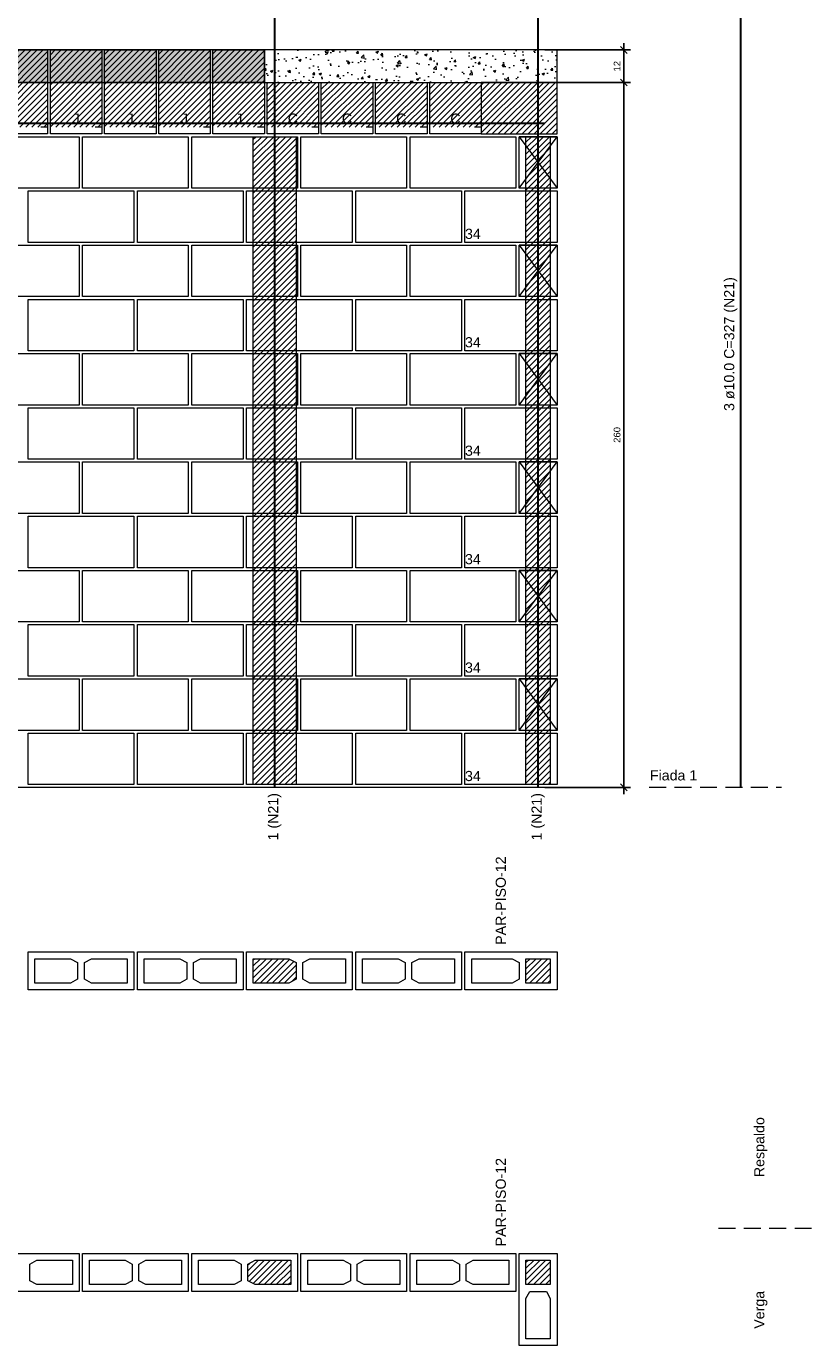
# Model space of a CAD drawing. Header units: millimetres. Extents: x 337 to 624, y -381 to -65.
# Tile 44 of 139: x 387 to 399, y -223 to -204. Entities that reach past the tile are written whole.
import ezdxf

# ---------------------------------------------------------------- set-up
doc = ezdxf.new("R2010")
doc.units = ezdxf.units.MM
doc.header["$MEASUREMENT"] = 0
doc.linetypes.add('Dashed2', pattern=[0.375, 0.25, -0.125])
doc.linetypes.add('DOT', pattern=[6.35, 0, -6.35])
doc.layers.get('0').update_dxf_attribs({"lineweight": 5})
for name, color, linetype, lineweight in [('Armadura', 7, 'Continuous', 30), ('Cotas', 7, 'Continuous', 5), ('Descrição da armadura', 7, 'Continuous', 5), ('PA-Ajustes', 8, 'Continuous', 5), ('PA-Graute', 8, 'Continuous', 0), ('PA-Lajes', 7, 'Continuous', 13), ('PA-Piso', 7, 'Continuous', 20), ('PE-Contrafiamento L', 1, 'Continuous', 13), ('PE-Inteiro', 7, 'Continuous', 5), ('PE-Meio canaleta', 5, 'Continuous', 5), ('PE-Meio canaleta J alto', 5, 'Continuous', 5), ('PE-Paredes', 1, 'Continuous', 5), ('Texto da cota', 7, 'Continuous', 0)]:
    doc.layers.add(name, color=color, linetype=linetype, lineweight=lineweight)
doc.styles.add('Arial', font='arial.ttf')
doc.dimstyles.new('UM_25.000000', dxfattribs={"dimtxt": 0.18, "dimasz": 0.1, "dimexe": 0.1, "dimexo": 0.2, "dimgap": 0, "dimtad": 1, "dimtih": 1, "dimtoh": 1, "dimdec": 1, "dimlfac": 25, "dimzin": 0, "dimdsep": 46, "dimtxsty": 'Standard', "dimcen": 0.09, "dimdle": 0.1, "dimadec": 1, "dimazin": 2, "dimtfac": 1, "dimtdec": 4, "dimtofl": 0, "dimtmove": 0, "dimatfit": 3, "dimfxl": 1, "dimtolj": 1, "dimarcsym": 0})
pattern_1 = [(45, (414.441263, -343.950285), (-0.044194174, 0.044194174), [])]
pattern_2 = [(50, (414.44126, -343.95029), (0.3586301, -0.03137607), [0.0375, -0.4125]), (355, (414.44126, -343.9503), (-0.0693757, 0.3760961), [0.03, -0.33]), (100.4514, (414.47115, -343.9529), (0.2892547, 0.3447198), [0.0318701, -0.3505711]), (46.1842, (414.44126, -343.8503), (0.5336205, -0.0827595), [0.05625, -0.61875]), (96.6356, (414.48573, -343.8572), (0.4673314, 0.487059), [0.0478051, -0.5258565]), (351.1842, (414.44126, -343.8503), (0.467331, 0.4870593), [0.045, -0.495]), (21, (414.49126, -343.87529), (0.2984535, -0.20130945), [0.0375, -0.4125]), (326, (414.49126, -343.8753), (0.1216577, 0.362575), [0.03, -0.33]), (71.4514, (414.51613, -343.89206), (0.4201113, 0.16126525), [0.0318701, -0.3505711]), (37.5, (414.44126, -343.95029), (0.00607993, 0.16644693), [0, -0.326, 0, -0.335, 0, -0.33125]), (7.5, (414.44126, -343.95029), (0.13153477, 0.19720586), [0, -0.191, 0, -0.3185, 0, -0.12625]), (327.5, (414.32976, -343.95029), (0.26691122, -0.01127744), [0, -0.125, 0, -0.39, 0, -0.5175]), (317.5, (414.27976, -343.95029), (0.2915931, 0.0500525), [0, -0.1625, 0, -0.259, 0, -0.3675])]

# ---------------------------------------------------------------- blocks, each defined once
blk = doc.blocks.new('_Oblique')
at = {"color": 0, "linetype": 'ByBlock', "lineweight": -2}
blk.add_line((-0.5, -0.5), (0.5, 0.5), dxfattribs=at)
blk = doc.blocks.new('*D332')
at = {"layer": 'Cotas', "color": 0, "lineweight": -2, "transparency": 16777216}
for p, q in [((395.807, -204.858), (395.807, -204.178)), ((394.642, -204.278), (395.907, -204.278)), ((394.642, -204.758), (395.907, -204.758))]:
    blk.add_line(p, q, dxfattribs=at)
at = {"layer": 'Defpoints', "color": 0, "transparency": 16777216}
for p in [(394.542, -204.278), (395.807, -204.278), (394.542, -204.758)]:
    blk.add_point(p, dxfattribs=at)
at = {"layer": 'Cotas', "color": 0, "lineweight": -2, "transparency": 16777216, "xscale": 0.1, "yscale": 0.1, "zscale": 0.1}
for p, rotation in [((395.807, -204.278), 90), ((395.807, -204.758), 270)]:
    blk.add_blockref('_Oblique', p, dxfattribs=dict(at, rotation=rotation))
at = {"layer": 'Cotas', "transparency": 16777216, "insert": (395.707, -204.518), "char_height": 0.1, "attachment_point": 5, "rotation": 90, "style": 'Arial'}
blk.add_mtext('\\A1;12', dxfattribs=at)
blk = doc.blocks.new('*D333')
at = {"layer": 'Cotas', "color": 0, "lineweight": -2, "transparency": 16777216}
for p, q in [((394.642, -204.758), (395.907, -204.758)), ((395.807, -215.258), (395.807, -204.658)), ((394.642, -215.158), (395.907, -215.158))]:
    blk.add_line(p, q, dxfattribs=at)
at = {"layer": 'Defpoints', "color": 0, "transparency": 16777216}
for p in [(394.542, -204.758), (395.807, -204.758), (394.542, -215.158)]:
    blk.add_point(p, dxfattribs=at)
at = {"layer": 'Cotas', "color": 0, "lineweight": -2, "transparency": 16777216, "xscale": 0.1, "yscale": 0.1, "zscale": 0.1}
for p, rotation in [((395.807, -204.758), 90), ((395.807, -215.158), 270)]:
    blk.add_blockref('_Oblique', p, dxfattribs=dict(at, rotation=rotation))
at = {"layer": 'Cotas', "transparency": 16777216, "insert": (395.707, -209.958), "char_height": 0.1, "attachment_point": 5, "rotation": 90, "style": 'Arial'}
blk.add_mtext('\\A1;260', dxfattribs=at)

msp = doc.modelspace()

# ---------------------------------------------------------------- hatches: boundary and pattern name
at = {"layer": 'PA-Ajustes', "linetype": 'Continuous'}
h = msp.add_hatch(dxfattribs=at)
h.set_pattern_fill('ANSI31', color=8, scale=0.5, style=0)
h.set_pattern_definition(pattern_1)
h.paths.add_polyline_path([(393.7013, -204.7575), (393.7013, -205.5175), (394.8217, -205.5175), (394.8217, -204.7575)])
at = {"layer": 'PA-Graute', "linetype": 'Continuous'}
h = msp.add_hatch(dxfattribs=at)
h.set_pattern_fill('ANSI31', color=8, scale=0.5, style=0)
h.set_pattern_definition(pattern_1)
h.paths.add_polyline_path([(386.5413, -204.2775), (387.3013, -204.2775), (387.3013, -205.4175), (386.5413, -205.4175)])
h = msp.add_hatch(dxfattribs=at)
h.set_pattern_fill('ANSI31', color=8, scale=0.5, style=0)
h.set_pattern_definition(pattern_1)
h.paths.add_polyline_path([(387.3413, -204.2775), (388.1013, -204.2775), (388.1013, -205.4175), (387.3413, -205.4175)])
h = msp.add_hatch(dxfattribs=at)
h.set_pattern_fill('ANSI31', color=8, scale=0.5, style=0)
h.set_pattern_definition(pattern_1)
h.paths.add_polyline_path([(388.1413, -204.2775), (388.9013, -204.2775), (388.9013, -205.4175), (388.1413, -205.4175)])
h = msp.add_hatch(dxfattribs=at)
h.set_pattern_fill('ANSI31', color=8, scale=0.5, style=0)
h.set_pattern_definition(pattern_1)
h.paths.add_polyline_path([(388.9413, -204.2775), (389.7013, -204.2775), (389.7013, -205.4175), (388.9413, -205.4175)])
h = msp.add_hatch(dxfattribs=at)
h.set_pattern_fill('ANSI31', color=8, scale=0.5, style=0)
h.set_pattern_definition(pattern_1)
h.paths.add_polyline_path([(389.7413, -204.2775), (390.5013, -204.2775), (390.5013, -205.4175), (389.7413, -205.4175)])
h = msp.add_hatch(dxfattribs=at)
h.set_pattern_fill('ANSI31', color=8, scale=0.5, style=0)
h.set_pattern_definition(pattern_1)
h.paths.add_polyline_path([(390.5413, -204.7575), (391.3013, -204.7575), (391.3013, -205.4175), (390.5413, -205.4175)])
h = msp.add_hatch(dxfattribs=at)
h.set_pattern_fill('ANSI31', color=8, scale=0.5, style=0)
h.set_pattern_definition(pattern_1)
h.paths.add_polyline_path([(391.3413, -204.7575), (392.1013, -204.7575), (392.1013, -205.4175), (391.3413, -205.4175)])
h = msp.add_hatch(dxfattribs=at)
h.set_pattern_fill('ANSI31', color=8, scale=0.5, style=0)
h.set_pattern_definition(pattern_1)
h.paths.add_polyline_path([(392.1413, -204.7575), (392.9013, -204.7575), (392.9013, -205.4175), (392.1413, -205.4175)])
h = msp.add_hatch(dxfattribs=at)
h.set_pattern_fill('ANSI31', color=8, scale=0.5, style=0)
h.set_pattern_definition(pattern_1)
h.paths.add_polyline_path([(392.9413, -204.7575), (393.7013, -204.7575), (393.7013, -205.4175), (392.9413, -205.4175)])
h = msp.add_hatch(dxfattribs=at)
h.set_pattern_fill('ANSI31', color=8, scale=0.5, style=0)
h.set_pattern_definition(pattern_1)
h.paths.add_polyline_path([(390.3376, -205.5575), (390.9676, -205.5575), (390.9676, -215.1175), (390.3376, -215.1175)])
h = msp.add_hatch(dxfattribs=at)
h.set_pattern_fill('ANSI31', color=8, scale=0.5, style=0)
h.set_pattern_definition(pattern_1)
h.paths.add_polyline_path([(394.3617, -205.5575), (394.7217, -205.5575), (394.7217, -215.1175), (394.3617, -215.1175)])
h = msp.add_hatch(dxfattribs=at)
h.set_pattern_fill('ANSI31', color=8, scale=0.5, style=0)
h.set_pattern_definition(pattern_1)
h.paths.add_polyline_path([(390.3376, -217.6869), (390.8636, -217.6869), (390.9676, -217.7429), (390.9676, -217.9909), (390.8636, -218.0469), (390.3376, -218.0469)])
h = msp.add_hatch(dxfattribs=at)
h.set_pattern_fill('ANSI31', color=8, scale=0.5, style=0)
h.set_pattern_definition(pattern_1)
h.paths.add_polyline_path([(394.7217, -218.0469), (394.3617, -218.0469), (394.3617, -217.6869), (394.7217, -217.6869)])
h = msp.add_hatch(dxfattribs=at)
h.set_pattern_fill('ANSI31', color=8, scale=0.5, style=0)
h.set_pattern_definition(pattern_1)
h.paths.add_polyline_path([(390.8888, -222.4957), (390.3628, -222.4957), (390.2588, -222.4397), (390.2588, -222.1917), (390.3628, -222.1357), (390.8888, -222.1357)])
h = msp.add_hatch(dxfattribs=at)
h.set_pattern_fill('ANSI31', color=8, scale=0.5, style=0)
h.set_pattern_definition(pattern_1)
h.paths.add_polyline_path([(394.7217, -222.1357), (394.7217, -222.4957), (394.3617, -222.4957), (394.3617, -222.1357)])
at = {"layer": 'PA-Lajes', "linetype": 'Continuous'}
h = msp.add_hatch(dxfattribs=at)
h.set_pattern_fill('AR-CONC', scale=0.05, style=0)
h.set_pattern_definition(pattern_2)
h.paths.add_polyline_path([(378.1413, -204.7575), (390.5013, -204.7575), (390.5013, -204.2775), (378.1413, -204.2775)])
h = msp.add_hatch(dxfattribs=at)
h.set_pattern_fill('AR-CONC', scale=0.05, style=0)
h.set_pattern_definition(pattern_2)
h.paths.add_polyline_path([(390.5013, -204.7575), (394.8217, -204.7575), (394.8217, -204.2775), (390.5013, -204.2775)])
h = msp.add_hatch(dxfattribs=at)
h.set_pattern_fill('AR-CONC', scale=0.05, style=0)
h.set_pattern_definition(pattern_2)
h.paths.add_polyline_path([(390.5013, -204.7575), (394.8217, -204.7575), (394.8217, -204.2775), (390.5013, -204.2775)])

# ---------------------------------------------------------------- linework, layer by layer
at = {"layer": 'Armadura'}
for p, q in [((397.5317, -215.1575), (397.5317, -202.0775)), ((378.1213, -205.3575), (394.6417, -205.3575))]:
    msp.add_line(p, q, dxfattribs=at)
for points in [[(390.6526, -215.1575), (390.6526, -202.0775)], [(394.5417, -215.1575), (394.5417, -202.0775)]]:
    msp.add_lwpolyline(points, dxfattribs=at)
at = {"layer": 'PA-Ajustes', "linetype": 'Continuous'}
msp.add_lwpolyline([(393.7013, -204.7575), (393.7013, -205.5175), (394.8217, -205.5175), (394.8217, -204.7575)], close=True, dxfattribs=at)
at = {"layer": 'PA-Graute', "color": 8, "linetype": 'Continuous'}
for points in [[(390.3376, -205.5575), (390.9676, -205.5575), (390.9676, -215.1175), (390.3376, -215.1175)], [(394.3617, -205.5575), (394.7217, -205.5575), (394.7217, -215.1175), (394.3617, -215.1175)]]:
    msp.add_lwpolyline(points, close=True, dxfattribs=at)
at = {"layer": 'PA-Lajes'}
for points in [[(378.1413, -204.7575), (390.5013, -204.7575), (390.5013, -204.2775), (378.1413, -204.2775)], [(390.5013, -204.7575), (394.8217, -204.7575), (394.8217, -204.2775), (390.5013, -204.2775)], [(390.5013, -204.7575), (394.8217, -204.7575), (394.8217, -204.2775), (390.5013, -204.2775)]]:
    msp.add_lwpolyline(points, close=True, dxfattribs=at)
at = {"layer": 'PA-Piso'}
msp.add_line((377.7413, -215.1575), (395.5817, -215.1575), dxfattribs=at)
at = {"layer": 'PA-Piso', "linetype": 'Dashed2'}
for p, q in [((396.1817, -215.1575), (398.1317, -215.1575)), ((398.5788, -221.6673), (397.0788, -221.6673))]:
    msp.add_line(p, q, dxfattribs=at)
at = {"layer": 'PE-Contrafiamento L', "linetype": 'Continuous'}
for p, q in [((393.4617, -207.1175), (393.4617, -206.3575)), ((393.4617, -206.3575), (394.8217, -206.3575)), ((394.8217, -206.3575), (394.8217, -207.1175)), ((394.8217, -207.1175), (393.4617, -207.1175)), ((394.2617, -207.1575), (394.8217, -207.1575)), ((394.2617, -207.9175), (394.8217, -207.1575)), ((394.8217, -207.1575), (394.2617, -207.1575)), ((394.2617, -207.1575), (394.8217, -207.9175)), ((394.2617, -207.9175), (394.2617, -207.1575)), ((394.8217, -207.1575), (394.8217, -207.9175)), ((393.4617, -208.7175), (393.4617, -207.9575)), ((393.4617, -207.9575), (394.8217, -207.9575)), ((394.8217, -207.9175), (394.2617, -207.9175)), ((394.8217, -207.9175), (394.2617, -207.9175)), ((394.8217, -207.9575), (394.8217, -208.7175)), ((394.8217, -208.7175), (393.4617, -208.7175)), ((394.2617, -208.7575), (394.8217, -208.7575)), ((394.2617, -209.5175), (394.8217, -208.7575)), ((394.8217, -208.7575), (394.2617, -208.7575)), ((394.2617, -208.7575), (394.8217, -209.5175)), ((394.2617, -209.5175), (394.2617, -208.7575)), ((394.8217, -208.7575), (394.8217, -209.5175)), ((393.4617, -210.3175), (393.4617, -209.5575)), ((393.4617, -209.5575), (394.8217, -209.5575)), ((394.8217, -209.5175), (394.2617, -209.5175)), ((394.8217, -209.5175), (394.2617, -209.5175)), ((394.8217, -209.5575), (394.8217, -210.3175)), ((394.8217, -210.3175), (393.4617, -210.3175)), ((394.2617, -210.3575), (394.8217, -210.3575)), ((394.2617, -211.1175), (394.8217, -210.3575)), ((394.8217, -210.3575), (394.2617, -210.3575)), ((394.2617, -210.3575), (394.8217, -211.1175)), ((394.2617, -211.1175), (394.2617, -210.3575)), ((394.8217, -210.3575), (394.8217, -211.1175)), ((393.4617, -211.9175), (393.4617, -211.1575)), ((393.4617, -211.1575), (394.8217, -211.1575)), ((394.8217, -211.1175), (394.2617, -211.1175)), ((394.8217, -211.1175), (394.2617, -211.1175)), ((394.8217, -211.1575), (394.8217, -211.9175)), ((394.8217, -211.9175), (393.4617, -211.9175)), ((394.2617, -211.9575), (394.8217, -211.9575)), ((394.2617, -212.7175), (394.8217, -211.9575)), ((394.8217, -211.9575), (394.2617, -211.9575)), ((394.2617, -211.9575), (394.8217, -212.7175)), ((394.2617, -212.7175), (394.2617, -211.9575)), ((394.8217, -211.9575), (394.8217, -212.7175)), ((393.4617, -213.5175), (393.4617, -212.7575)), ((393.4617, -212.7575), (394.8217, -212.7575)), ((394.8217, -212.7175), (394.2617, -212.7175)), ((394.8217, -212.7175), (394.2617, -212.7175)), ((394.8217, -212.7575), (394.8217, -213.5175)), ((394.8217, -213.5175), (393.4617, -213.5175)), ((394.2617, -213.5575), (394.8217, -213.5575)), ((394.2617, -214.3175), (394.8217, -213.5575)), ((394.8217, -213.5575), (394.2617, -213.5575)), ((394.2617, -213.5575), (394.8217, -214.3175)), ((394.2617, -214.3175), (394.2617, -213.5575)), ((394.8217, -213.5575), (394.8217, -214.3175)), ((394.8217, -214.3175), (394.2617, -214.3175)), ((394.8217, -214.3175), (394.2617, -214.3175)), ((393.4617, -215.1175), (393.4617, -214.3575)), ((393.4617, -214.3575), (394.8217, -214.3575)), ((394.8217, -214.3575), (394.8217, -215.1175)), ((394.8217, -215.1175), (393.4617, -215.1175)), ((393.4617, -218.1469), (393.4617, -217.5869)), ((393.4617, -217.5869), (394.8217, -217.5869)), ((394.8217, -217.5869), (394.8217, -218.1469)), ((394.8217, -218.1469), (393.4617, -218.1469)), ((394.2617, -223.3957), (394.2617, -222.0357)), ((394.2617, -222.0357), (394.8217, -222.0357)), ((394.8217, -222.0357), (394.8217, -223.3957)), ((394.8217, -223.3957), (394.2617, -223.3957))]:
    msp.add_line(p, q, dxfattribs=at)
at = {"layer": 'PE-Contrafiamento L', "linetype": 'Continuous', "lineweight": 5}
for p, q in [((393.5617, -218.0469), (393.5617, -217.6869)), ((393.5617, -217.6869), (394.1577, -217.6869)), ((394.1577, -217.6869), (394.2617, -217.7429)), ((394.2617, -217.7429), (394.2617, -217.9909)), ((394.3617, -218.0469), (394.3617, -217.6869)), ((394.3617, -217.6869), (394.7217, -217.6869)), ((394.7217, -217.6869), (394.7217, -218.0469)), ((394.2617, -217.9909), (394.1577, -218.0469)), ((394.1577, -218.0469), (393.5617, -218.0469)), ((394.7217, -218.0469), (394.3617, -218.0469)), ((394.3617, -222.4957), (394.3617, -222.1357)), ((394.3617, -222.1357), (394.7217, -222.1357)), ((394.7217, -222.1357), (394.7217, -222.4957)), ((394.7217, -222.4957), (394.3617, -222.4957)), ((394.3617, -222.6997), (394.4177, -222.5957)), ((394.4177, -222.5957), (394.6657, -222.5957)), ((394.6657, -222.5957), (394.7217, -222.6997)), ((394.3617, -223.2957), (394.3617, -222.6997)), ((394.7217, -222.6997), (394.7217, -223.2957)), ((394.7217, -223.2957), (394.3617, -223.2957))]:
    msp.add_line(p, q, dxfattribs=at)
at = {"layer": 'PE-Inteiro', "linetype": 'Continuous'}
for p, q in [((386.2069, -205.5575), (387.7669, -205.5575)), ((387.7669, -205.5575), (387.7669, -206.3175)), ((387.8179, -205.5575), (389.3779, -205.5575)), ((387.8179, -206.3175), (387.8179, -205.5575)), ((389.3779, -205.5575), (389.3779, -206.3175)), ((389.4288, -205.5575), (390.9888, -205.5575)), ((389.4288, -206.3175), (389.4288, -205.5575)), ((390.9888, -205.5575), (390.9888, -206.3175)), ((391.0398, -205.5575), (392.5998, -205.5575)), ((391.0398, -206.3175), (391.0398, -205.5575)), ((392.5998, -205.5575), (392.5998, -206.3175)), ((392.6507, -205.5575), (394.2107, -205.5575)), ((392.6507, -206.3175), (392.6507, -205.5575)), ((394.2107, -205.5575), (394.2107, -206.3175)), ((387.7669, -206.3175), (386.2069, -206.3175)), ((389.3779, -206.3175), (387.8179, -206.3175)), ((390.9888, -206.3175), (389.4288, -206.3175)), ((392.5998, -206.3175), (391.0398, -206.3175)), ((394.2107, -206.3175), (392.6507, -206.3175)), ((387.0135, -206.3575), (388.5735, -206.3575)), ((387.0135, -207.1175), (387.0135, -206.3575)), ((388.5735, -206.3575), (388.5735, -207.1175)), ((388.6255, -206.3575), (390.1855, -206.3575)), ((388.6255, -207.1175), (388.6255, -206.3575)), ((390.1855, -206.3575), (390.1855, -207.1175)), ((390.2376, -206.3575), (391.7976, -206.3575)), ((390.2376, -207.1175), (390.2376, -206.3575)), ((391.7976, -206.3575), (391.7976, -207.1175)), ((391.8496, -206.3575), (393.4096, -206.3575)), ((391.8496, -207.1175), (391.8496, -206.3575)), ((393.4096, -206.3575), (393.4096, -207.1175)), ((386.2069, -207.1575), (387.7669, -207.1575)), ((388.5735, -207.1175), (387.0135, -207.1175)), ((387.7669, -207.1575), (387.7669, -207.9175)), ((387.8179, -207.1575), (389.3779, -207.1575)), ((387.8179, -207.9175), (387.8179, -207.1575)), ((390.1855, -207.1175), (388.6255, -207.1175)), ((389.3779, -207.1575), (389.3779, -207.9175)), ((389.4288, -207.1575), (390.9888, -207.1575)), ((389.4288, -207.9175), (389.4288, -207.1575)), ((391.7976, -207.1175), (390.2376, -207.1175)), ((390.9888, -207.1575), (390.9888, -207.9175)), ((391.0398, -207.1575), (392.5998, -207.1575)), ((391.0398, -207.9175), (391.0398, -207.1575)), ((393.4096, -207.1175), (391.8496, -207.1175)), ((392.5998, -207.1575), (392.5998, -207.9175)), ((392.6507, -207.1575), (394.2107, -207.1575)), ((392.6507, -207.9175), (392.6507, -207.1575)), ((394.2107, -207.1575), (394.2107, -207.9175)), ((387.7669, -207.9175), (386.2069, -207.9175)), ((387.0135, -207.9575), (388.5735, -207.9575)), ((387.0135, -208.7175), (387.0135, -207.9575)), ((389.3779, -207.9175), (387.8179, -207.9175)), ((388.5735, -207.9575), (388.5735, -208.7175)), ((388.6255, -207.9575), (390.1855, -207.9575)), ((388.6255, -208.7175), (388.6255, -207.9575)), ((390.9888, -207.9175), (389.4288, -207.9175)), ((390.1855, -207.9575), (390.1855, -208.7175)), ((390.2376, -207.9575), (391.7976, -207.9575)), ((390.2376, -208.7175), (390.2376, -207.9575)), ((392.5998, -207.9175), (391.0398, -207.9175)), ((391.7976, -207.9575), (391.7976, -208.7175)), ((391.8496, -207.9575), (393.4096, -207.9575)), ((391.8496, -208.7175), (391.8496, -207.9575)), ((394.2107, -207.9175), (392.6507, -207.9175)), ((393.4096, -207.9575), (393.4096, -208.7175)), ((386.2069, -208.7575), (387.7669, -208.7575)), ((388.5735, -208.7175), (387.0135, -208.7175)), ((387.7669, -208.7575), (387.7669, -209.5175)), ((387.8179, -208.7575), (389.3779, -208.7575)), ((387.8179, -209.5175), (387.8179, -208.7575)), ((390.1855, -208.7175), (388.6255, -208.7175)), ((389.3779, -208.7575), (389.3779, -209.5175)), ((389.4288, -208.7575), (390.9888, -208.7575)), ((389.4288, -209.5175), (389.4288, -208.7575)), ((391.7976, -208.7175), (390.2376, -208.7175)), ((390.9888, -208.7575), (390.9888, -209.5175)), ((391.0398, -208.7575), (392.5998, -208.7575)), ((391.0398, -209.5175), (391.0398, -208.7575)), ((393.4096, -208.7175), (391.8496, -208.7175)), ((392.5998, -208.7575), (392.5998, -209.5175)), ((392.6507, -208.7575), (394.2107, -208.7575)), ((392.6507, -209.5175), (392.6507, -208.7575)), ((394.2107, -208.7575), (394.2107, -209.5175)), ((387.7669, -209.5175), (386.2069, -209.5175)), ((387.0135, -209.5575), (388.5735, -209.5575)), ((387.0135, -210.3175), (387.0135, -209.5575)), ((389.3779, -209.5175), (387.8179, -209.5175)), ((388.5735, -209.5575), (388.5735, -210.3175)), ((388.6255, -209.5575), (390.1855, -209.5575)), ((388.6255, -210.3175), (388.6255, -209.5575)), ((390.9888, -209.5175), (389.4288, -209.5175)), ((390.1855, -209.5575), (390.1855, -210.3175)), ((390.2376, -209.5575), (391.7976, -209.5575)), ((390.2376, -210.3175), (390.2376, -209.5575)), ((392.5998, -209.5175), (391.0398, -209.5175)), ((391.7976, -209.5575), (391.7976, -210.3175)), ((391.8496, -209.5575), (393.4096, -209.5575)), ((391.8496, -210.3175), (391.8496, -209.5575)), ((394.2107, -209.5175), (392.6507, -209.5175)), ((393.4096, -209.5575), (393.4096, -210.3175)), ((386.2069, -210.3575), (387.7669, -210.3575)), ((388.5735, -210.3175), (387.0135, -210.3175)), ((387.7669, -210.3575), (387.7669, -211.1175)), ((387.8179, -210.3575), (389.3779, -210.3575)), ((387.8179, -211.1175), (387.8179, -210.3575)), ((390.1855, -210.3175), (388.6255, -210.3175)), ((389.3779, -210.3575), (389.3779, -211.1175)), ((389.4288, -210.3575), (390.9888, -210.3575)), ((389.4288, -211.1175), (389.4288, -210.3575)), ((391.7976, -210.3175), (390.2376, -210.3175)), ((390.9888, -210.3575), (390.9888, -211.1175)), ((391.0398, -210.3575), (392.5998, -210.3575)), ((391.0398, -211.1175), (391.0398, -210.3575)), ((393.4096, -210.3175), (391.8496, -210.3175)), ((392.5998, -210.3575), (392.5998, -211.1175)), ((392.6507, -210.3575), (394.2107, -210.3575)), ((392.6507, -211.1175), (392.6507, -210.3575)), ((394.2107, -210.3575), (394.2107, -211.1175)), ((387.7669, -211.1175), (386.2069, -211.1175)), ((387.0135, -211.1575), (388.5735, -211.1575)), ((387.0135, -211.9175), (387.0135, -211.1575)), ((389.3779, -211.1175), (387.8179, -211.1175)), ((388.5735, -211.1575), (388.5735, -211.9175)), ((388.6255, -211.1575), (390.1855, -211.1575)), ((388.6255, -211.9175), (388.6255, -211.1575)), ((390.9888, -211.1175), (389.4288, -211.1175)), ((390.1855, -211.1575), (390.1855, -211.9175)), ((390.2376, -211.1575), (391.7976, -211.1575)), ((390.2376, -211.9175), (390.2376, -211.1575)), ((392.5998, -211.1175), (391.0398, -211.1175)), ((391.7976, -211.1575), (391.7976, -211.9175)), ((391.8496, -211.1575), (393.4096, -211.1575)), ((391.8496, -211.9175), (391.8496, -211.1575)), ((394.2107, -211.1175), (392.6507, -211.1175)), ((393.4096, -211.1575), (393.4096, -211.9175)), ((386.2069, -211.9575), (387.7669, -211.9575)), ((388.5735, -211.9175), (387.0135, -211.9175)), ((387.7669, -211.9575), (387.7669, -212.7175)), ((387.8179, -211.9575), (389.3779, -211.9575)), ((387.8179, -212.7175), (387.8179, -211.9575)), ((390.1855, -211.9175), (388.6255, -211.9175)), ((389.3779, -211.9575), (389.3779, -212.7175)), ((389.4288, -211.9575), (390.9888, -211.9575)), ((389.4288, -212.7175), (389.4288, -211.9575)), ((391.7976, -211.9175), (390.2376, -211.9175)), ((390.9888, -211.9575), (390.9888, -212.7175)), ((391.0398, -211.9575), (392.5998, -211.9575)), ((391.0398, -212.7175), (391.0398, -211.9575)), ((393.4096, -211.9175), (391.8496, -211.9175)), ((392.5998, -211.9575), (392.5998, -212.7175)), ((392.6507, -211.9575), (394.2107, -211.9575)), ((392.6507, -212.7175), (392.6507, -211.9575)), ((394.2107, -211.9575), (394.2107, -212.7175)), ((387.7669, -212.7175), (386.2069, -212.7175)), ((387.0135, -212.7575), (388.5735, -212.7575)), ((387.0135, -213.5175), (387.0135, -212.7575)), ((389.3779, -212.7175), (387.8179, -212.7175)), ((388.5735, -212.7575), (388.5735, -213.5175)), ((388.6255, -212.7575), (390.1855, -212.7575)), ((388.6255, -213.5175), (388.6255, -212.7575)), ((390.9888, -212.7175), (389.4288, -212.7175)), ((390.1855, -212.7575), (390.1855, -213.5175)), ((390.2376, -212.7575), (391.7976, -212.7575)), ((390.2376, -213.5175), (390.2376, -212.7575)), ((392.5998, -212.7175), (391.0398, -212.7175)), ((391.7976, -212.7575), (391.7976, -213.5175)), ((391.8496, -212.7575), (393.4096, -212.7575)), ((391.8496, -213.5175), (391.8496, -212.7575)), ((394.2107, -212.7175), (392.6507, -212.7175)), ((393.4096, -212.7575), (393.4096, -213.5175)), ((388.5735, -213.5175), (387.0135, -213.5175)), ((390.1855, -213.5175), (388.6255, -213.5175)), ((391.7976, -213.5175), (390.2376, -213.5175)), ((393.4096, -213.5175), (391.8496, -213.5175)), ((386.2069, -213.5575), (387.7669, -213.5575)), ((387.7669, -213.5575), (387.7669, -214.3175)), ((387.8179, -213.5575), (389.3779, -213.5575)), ((387.8179, -214.3175), (387.8179, -213.5575)), ((389.3779, -213.5575), (389.3779, -214.3175)), ((389.4288, -213.5575), (390.9888, -213.5575)), ((389.4288, -214.3175), (389.4288, -213.5575)), ((390.9888, -213.5575), (390.9888, -214.3175)), ((391.0398, -213.5575), (392.5998, -213.5575)), ((391.0398, -214.3175), (391.0398, -213.5575)), ((392.5998, -213.5575), (392.5998, -214.3175)), ((392.6507, -213.5575), (394.2107, -213.5575)), ((392.6507, -214.3175), (392.6507, -213.5575)), ((394.2107, -213.5575), (394.2107, -214.3175)), ((387.7669, -214.3175), (386.2069, -214.3175)), ((389.3779, -214.3175), (387.8179, -214.3175)), ((390.9888, -214.3175), (389.4288, -214.3175)), ((392.5998, -214.3175), (391.0398, -214.3175)), ((394.2107, -214.3175), (392.6507, -214.3175)), ((387.0135, -214.3575), (388.5735, -214.3575)), ((387.0135, -215.1175), (387.0135, -214.3575)), ((388.5735, -214.3575), (388.5735, -215.1175)), ((388.6255, -214.3575), (390.1855, -214.3575)), ((388.6255, -215.1175), (388.6255, -214.3575)), ((390.1855, -214.3575), (390.1855, -215.1175)), ((390.2376, -214.3575), (391.7976, -214.3575)), ((390.2376, -215.1175), (390.2376, -214.3575)), ((391.7976, -214.3575), (391.7976, -215.1175)), ((391.8496, -214.3575), (393.4096, -214.3575)), ((391.8496, -215.1175), (391.8496, -214.3575)), ((393.4096, -214.3575), (393.4096, -215.1175)), ((388.5735, -215.1175), (387.0135, -215.1175)), ((390.1855, -215.1175), (388.6255, -215.1175)), ((391.7976, -215.1175), (390.2376, -215.1175)), ((393.4096, -215.1175), (391.8496, -215.1175)), ((387.0135, -217.5869), (388.5735, -217.5869)), ((387.0135, -218.1469), (387.0135, -217.5869)), ((388.5735, -217.5869), (388.5735, -218.1469)), ((388.6255, -217.5869), (390.1855, -217.5869)), ((388.6255, -218.1469), (388.6255, -217.5869)), ((390.1855, -217.5869), (390.1855, -218.1469)), ((390.2376, -217.5869), (391.7976, -217.5869)), ((390.2376, -218.1469), (390.2376, -217.5869)), ((391.7976, -217.5869), (391.7976, -218.1469)), ((391.8496, -217.5869), (393.4096, -217.5869)), ((391.8496, -218.1469), (391.8496, -217.5869)), ((393.4096, -217.5869), (393.4096, -218.1469)), ((388.5735, -218.1469), (387.0135, -218.1469)), ((390.1855, -218.1469), (388.6255, -218.1469)), ((391.7976, -218.1469), (390.2376, -218.1469)), ((393.4096, -218.1469), (391.8496, -218.1469)), ((386.2069, -222.0357), (387.7669, -222.0357)), ((387.7669, -222.0357), (387.7669, -222.5957)), ((387.8179, -222.0357), (389.3779, -222.0357)), ((387.8179, -222.5957), (387.8179, -222.0357)), ((389.3779, -222.0357), (389.3779, -222.5957)), ((389.4288, -222.0357), (390.9888, -222.0357)), ((389.4288, -222.5957), (389.4288, -222.0357)), ((390.9888, -222.0357), (390.9888, -222.5957)), ((391.0398, -222.0357), (392.5998, -222.0357)), ((391.0398, -222.5957), (391.0398, -222.0357)), ((392.5998, -222.0357), (392.5998, -222.5957)), ((392.6507, -222.0357), (394.2107, -222.0357)), ((392.6507, -222.5957), (392.6507, -222.0357)), ((394.2107, -222.0357), (394.2107, -222.5957)), ((387.7669, -222.5957), (386.2069, -222.5957)), ((389.3779, -222.5957), (387.8179, -222.5957)), ((390.9888, -222.5957), (389.4288, -222.5957)), ((392.5998, -222.5957), (391.0398, -222.5957)), ((394.2107, -222.5957), (392.6507, -222.5957))]:
    msp.add_line(p, q, dxfattribs=at)
at = {"layer": 'PE-Inteiro', "linetype": 'Continuous', "lineweight": 5}
for p, q in [((387.1135, -217.6869), (387.6395, -217.6869)), ((387.1135, -218.0469), (387.1135, -217.6869)), ((387.6395, -217.6869), (387.7435, -217.7429)), ((387.7435, -217.7429), (387.7435, -217.9909)), ((387.8435, -217.7429), (387.9475, -217.6869)), ((387.8435, -217.9909), (387.8435, -217.7429)), ((387.9475, -217.6869), (388.4735, -217.6869)), ((388.4735, -217.6869), (388.4735, -218.0469)), ((388.7255, -217.6869), (389.2515, -217.6869)), ((388.7255, -218.0469), (388.7255, -217.6869)), ((389.2515, -217.6869), (389.3555, -217.7429)), ((389.3555, -217.7429), (389.3555, -217.9909)), ((389.4555, -217.7429), (389.5595, -217.6869)), ((389.4555, -217.9909), (389.4555, -217.7429)), ((389.5595, -217.6869), (390.0855, -217.6869)), ((390.0855, -217.6869), (390.0855, -218.0469)), ((390.3376, -217.6869), (390.8636, -217.6869)), ((390.3376, -218.0469), (390.3376, -217.6869)), ((390.8636, -217.6869), (390.9676, -217.7429)), ((390.9676, -217.7429), (390.9676, -217.9909)), ((391.0676, -217.7429), (391.1716, -217.6869)), ((391.0676, -217.9909), (391.0676, -217.7429)), ((391.1716, -217.6869), (391.6976, -217.6869)), ((391.6976, -217.6869), (391.6976, -218.0469)), ((391.9496, -217.6869), (392.4756, -217.6869)), ((391.9496, -218.0469), (391.9496, -217.6869)), ((392.4756, -217.6869), (392.5796, -217.7429)), ((392.5796, -217.7429), (392.5796, -217.9909)), ((392.6796, -217.7429), (392.7836, -217.6869)), ((392.6796, -217.9909), (392.6796, -217.7429)), ((392.7836, -217.6869), (393.3096, -217.6869)), ((393.3096, -217.6869), (393.3096, -218.0469)), ((387.7435, -217.9909), (387.6395, -218.0469)), ((387.9475, -218.0469), (387.8435, -217.9909)), ((389.3555, -217.9909), (389.2515, -218.0469)), ((389.5595, -218.0469), (389.4555, -217.9909)), ((390.9676, -217.9909), (390.8636, -218.0469)), ((391.1716, -218.0469), (391.0676, -217.9909)), ((392.5796, -217.9909), (392.4756, -218.0469)), ((392.7836, -218.0469), (392.6796, -217.9909)), ((387.6395, -218.0469), (387.1135, -218.0469)), ((388.4735, -218.0469), (387.9475, -218.0469)), ((389.2515, -218.0469), (388.7255, -218.0469)), ((390.0855, -218.0469), (389.5595, -218.0469)), ((390.8636, -218.0469), (390.3376, -218.0469)), ((391.6976, -218.0469), (391.1716, -218.0469)), ((392.4756, -218.0469), (391.9496, -218.0469)), ((393.3096, -218.0469), (392.7836, -218.0469)), ((387.0369, -222.1917), (387.1409, -222.1357)), ((387.0369, -222.4397), (387.0369, -222.1917)), ((387.1409, -222.1357), (387.6669, -222.1357)), ((387.6669, -222.1357), (387.6669, -222.4957)), ((387.9179, -222.1357), (388.4439, -222.1357)), ((387.9179, -222.4957), (387.9179, -222.1357)), ((388.4439, -222.1357), (388.5479, -222.1917)), ((388.5479, -222.1917), (388.5479, -222.4397)), ((388.6479, -222.1917), (388.7519, -222.1357)), ((388.6479, -222.4397), (388.6479, -222.1917)), ((388.7519, -222.1357), (389.2779, -222.1357)), ((389.2779, -222.1357), (389.2779, -222.4957)), ((389.5288, -222.1357), (390.0548, -222.1357)), ((389.5288, -222.4957), (389.5288, -222.1357)), ((390.0548, -222.1357), (390.1588, -222.1917)), ((390.1588, -222.1917), (390.1588, -222.4397)), ((390.2588, -222.1917), (390.3628, -222.1357)), ((390.2588, -222.4397), (390.2588, -222.1917)), ((390.3628, -222.1357), (390.8888, -222.1357)), ((390.8888, -222.1357), (390.8888, -222.4957)), ((391.1398, -222.1357), (391.6658, -222.1357)), ((391.1398, -222.4957), (391.1398, -222.1357)), ((391.6658, -222.1357), (391.7698, -222.1917)), ((391.7698, -222.1917), (391.7698, -222.4397)), ((391.8698, -222.1917), (391.9738, -222.1357)), ((391.8698, -222.4397), (391.8698, -222.1917)), ((391.9738, -222.1357), (392.4998, -222.1357)), ((392.4998, -222.1357), (392.4998, -222.4957)), ((392.7507, -222.1357), (393.2767, -222.1357)), ((392.7507, -222.4957), (392.7507, -222.1357)), ((393.2767, -222.1357), (393.3807, -222.1917)), ((393.3807, -222.1917), (393.3807, -222.4397)), ((393.4807, -222.1917), (393.5847, -222.1357)), ((393.4807, -222.4397), (393.4807, -222.1917)), ((393.5847, -222.1357), (394.1107, -222.1357)), ((394.1107, -222.1357), (394.1107, -222.4957)), ((387.1409, -222.4957), (387.0369, -222.4397)), ((388.5479, -222.4397), (388.4439, -222.4957)), ((388.7519, -222.4957), (388.6479, -222.4397)), ((390.1588, -222.4397), (390.0548, -222.4957)), ((390.3628, -222.4957), (390.2588, -222.4397)), ((391.7698, -222.4397), (391.6658, -222.4957)), ((391.9738, -222.4957), (391.8698, -222.4397)), ((393.3807, -222.4397), (393.2767, -222.4957)), ((393.5847, -222.4957), (393.4807, -222.4397)), ((387.6669, -222.4957), (387.1409, -222.4957)), ((388.4439, -222.4957), (387.9179, -222.4957)), ((389.2779, -222.4957), (388.7519, -222.4957)), ((390.0548, -222.4957), (389.5288, -222.4957)), ((390.8888, -222.4957), (390.3628, -222.4957)), ((391.6658, -222.4957), (391.1398, -222.4957)), ((392.4998, -222.4957), (391.9738, -222.4957)), ((393.2767, -222.4957), (392.7507, -222.4957)), ((394.1107, -222.4957), (393.5847, -222.4957))]:
    msp.add_line(p, q, dxfattribs=at)
at = {"layer": 'PE-Meio canaleta', "linetype": 'Continuous'}
for p, q in [((390.5413, -204.7575), (391.3013, -204.7575)), ((390.5413, -205.5175), (390.5413, -204.7575)), ((391.3013, -204.7575), (391.3013, -205.5175)), ((391.3413, -204.7575), (392.1013, -204.7575)), ((391.3413, -205.5175), (391.3413, -204.7575)), ((392.1013, -204.7575), (392.1013, -205.5175)), ((392.1413, -204.7575), (392.9013, -204.7575)), ((392.1413, -205.5175), (392.1413, -204.7575)), ((392.9013, -204.7575), (392.9013, -205.5175)), ((392.9413, -204.7575), (393.7013, -204.7575)), ((392.9413, -205.5175), (392.9413, -204.7575)), ((393.7013, -204.7575), (393.7013, -205.5175)), ((391.3013, -205.5175), (390.5413, -205.5175)), ((392.1013, -205.5175), (391.3413, -205.5175)), ((392.9013, -205.5175), (392.1413, -205.5175)), ((393.7013, -205.5175), (392.9413, -205.5175)), ((394.2617, -205.5575), (394.8217, -205.5575)), ((394.2617, -206.3175), (394.8217, -205.5575)), ((394.8217, -205.5575), (394.2617, -205.5575)), ((394.2617, -205.5575), (394.8217, -206.3175)), ((394.2617, -206.3175), (394.2617, -205.5575)), ((394.8217, -205.5575), (394.8217, -206.3175)), ((394.8217, -206.3175), (394.2617, -206.3175)), ((394.8217, -206.3175), (394.2617, -206.3175))]:
    msp.add_line(p, q, dxfattribs=at)
at = {"layer": 'PE-Meio canaleta', "color": 5, "linetype": 'DOT', "lineweight": 5}
for p, q in [((390.5413, -204.7575), (391.3013, -204.7575)), ((390.5413, -205.4175), (390.5413, -204.7575)), ((391.3013, -204.7575), (391.3013, -205.4175)), ((391.3413, -204.7575), (392.1013, -204.7575)), ((391.3413, -205.4175), (391.3413, -204.7575)), ((392.1013, -204.7575), (392.1013, -205.4175)), ((392.1413, -204.7575), (392.9013, -204.7575)), ((392.1413, -205.4175), (392.1413, -204.7575)), ((392.9013, -204.7575), (392.9013, -205.4175)), ((392.9413, -204.7575), (393.7013, -204.7575)), ((392.9413, -205.4175), (392.9413, -204.7575)), ((393.7013, -204.7575), (393.7013, -205.4175)), ((391.3013, -205.4175), (390.5413, -205.4175)), ((392.1013, -205.4175), (391.3413, -205.4175)), ((392.9013, -205.4175), (392.1413, -205.4175)), ((393.7013, -205.4175), (392.9413, -205.4175))]:
    msp.add_line(p, q, dxfattribs=at)
at = {"layer": 'PE-Meio canaleta J alto', "linetype": 'Continuous'}
for p, q in [((386.5413, -204.2775), (387.3013, -204.2775)), ((387.3013, -204.2775), (387.3013, -205.5175)), ((387.3413, -204.2775), (388.1013, -204.2775)), ((387.3413, -205.5175), (387.3413, -204.2775)), ((388.1013, -204.2775), (388.1013, -205.5175)), ((388.1413, -204.2775), (388.9013, -204.2775)), ((388.1413, -205.5175), (388.1413, -204.2775)), ((388.9013, -204.2775), (388.9013, -205.5175)), ((388.9413, -204.2775), (389.7013, -204.2775)), ((388.9413, -205.5175), (388.9413, -204.2775)), ((389.7013, -204.2775), (389.7013, -205.5175)), ((389.7413, -204.2775), (390.5013, -204.2775)), ((389.7413, -205.5175), (389.7413, -204.2775)), ((390.5013, -204.2775), (390.5013, -205.5175)), ((387.3013, -205.5175), (386.5413, -205.5175)), ((388.1013, -205.5175), (387.3413, -205.5175)), ((388.9013, -205.5175), (388.1413, -205.5175)), ((389.7013, -205.5175), (388.9413, -205.5175)), ((390.5013, -205.5175), (389.7413, -205.5175))]:
    msp.add_line(p, q, dxfattribs=at)
at = {"layer": 'PE-Meio canaleta J alto', "color": 5, "linetype": 'DOT', "lineweight": 5}
for p, q in [((386.5413, -204.2775), (387.3013, -204.2775)), ((387.3013, -204.2775), (387.3013, -205.4175)), ((387.3413, -204.2775), (388.1013, -204.2775)), ((387.3413, -205.4175), (387.3413, -204.2775)), ((388.1013, -204.2775), (388.1013, -205.4175)), ((388.1413, -204.2775), (388.9013, -204.2775)), ((388.1413, -205.4175), (388.1413, -204.2775)), ((388.9013, -204.2775), (388.9013, -205.4175)), ((388.9413, -204.2775), (389.7013, -204.2775)), ((388.9413, -205.4175), (388.9413, -204.2775)), ((389.7013, -204.2775), (389.7013, -205.4175)), ((389.7413, -204.2775), (390.5013, -204.2775)), ((389.7413, -205.4175), (389.7413, -204.2775)), ((390.5013, -204.2775), (390.5013, -205.4175)), ((387.3013, -205.4175), (386.5413, -205.4175)), ((388.1013, -205.4175), (387.3413, -205.4175)), ((388.9013, -205.4175), (388.1413, -205.4175)), ((389.7013, -205.4175), (388.9413, -205.4175)), ((390.5013, -205.4175), (389.7413, -205.4175))]:
    msp.add_line(p, q, dxfattribs=at)
at = {"layer": 'PE-Meio canaleta J alto', "linetype": 'Continuous', "lineweight": 5}
for p, q in [((387.3013, -204.7575), (386.5413, -204.7575)), ((388.1013, -204.7575), (387.3413, -204.7575)), ((388.9013, -204.7575), (388.1413, -204.7575)), ((389.7013, -204.7575), (388.9413, -204.7575)), ((390.5013, -204.7575), (389.7413, -204.7575))]:
    msp.add_line(p, q, dxfattribs=at)

# ---------------------------------------------------------------- texts
at = {"layer": 'Descrição da armadura', "insert": (397.4817, -208.6175), "char_height": 0.15, "width": 3.94779, "attachment_point": 8, "rotation": 90.00021, "line_spacing_factor": 0.9, "style": 'Arial'}
msp.add_mtext('3 ø10.0 C=327 (N21)', dxfattribs=at)
at = {"layer": 'PE-Contrafiamento L', "char_height": 0.15, "width": 0.467606, "attachment_point": 7, "line_spacing_factor": 0.9, "style": 'Arial'}
for insert in [(393.4621, -207.068), (393.4621, -208.668), (393.4621, -210.268), (393.4621, -211.868), (393.4621, -213.468), (393.4621, -215.068)]:
    msp.add_mtext('34', dxfattribs=dict(at, insert=insert))
at = {"layer": 'PE-Meio canaleta', "char_height": 0.15, "width": 0.304344, "attachment_point": 8, "line_spacing_factor": 0.9, "style": 'Arial'}
for insert in [(390.9213, -205.368), (391.7213, -205.368), (392.5213, -205.368), (393.3213, -205.368)]:
    msp.add_mtext('C', dxfattribs=dict(at, insert=insert))
at = {"layer": 'PE-Meio canaleta J alto', "char_height": 0.15, "width": 0.21128, "attachment_point": 8, "line_spacing_factor": 0.9, "style": 'Arial'}
for insert in [(387.7213, -205.368), (388.5213, -205.368), (389.3213, -205.368), (390.1213, -205.368)]:
    msp.add_mtext('J', dxfattribs=dict(at, insert=insert))
at = {"layer": 'PE-Paredes', "insert": (396.1917, -215.058), "char_height": 0.15, "width": 1.437561, "attachment_point": 7, "line_spacing_factor": 0.9, "style": 'Arial'}
msp.add_mtext('Fiada 1', dxfattribs=at)
at = {"layer": 'PE-Paredes', "char_height": 0.15, "rotation": 90.00021, "line_spacing_factor": 0.9, "style": 'Arial'}
for s, insert, width, attachment_point in [('PAR-PISO-12', (394.0672, -217.4819), 2.648765, 7), ('Respaldo', (397.8288, -220.4673), 1.810503, 5), ('PAR-PISO-12', (394.0672, -221.9307), 2.648765, 7), ('Verga', (397.8288, -222.8673), 1.15814, 5)]:
    msp.add_mtext(s, dxfattribs=dict(at, insert=insert, width=width, attachment_point=attachment_point))
at = {"layer": 'Texto da cota', "char_height": 0.15, "width": 1.437104, "attachment_point": 6, "rotation": 90.00021, "line_spacing_factor": 0.9, "style": 'Arial'}
for insert in [(390.6526, -215.2425), (394.5417, -215.2425)]:
    msp.add_mtext('1 (N21)', dxfattribs=dict(at, insert=insert))

# ---------------------------------------------------------------- dimensions: what is measured, and where the dimension line sits
at = {"layer": 'Cotas'}
for base, p1, p2, picture, middle in [((395.8067, -204.2775), (394.5417, -204.7575), (394.5417, -204.2775), '*D332', (395.7067, -204.5175)), ((395.8067, -204.7575), (394.5417, -215.1575), (394.5417, -204.7575), '*D333', (395.7067, -209.9575))]:
    dim = msp.add_linear_dim(base=base, p1=p1, p2=p2, angle=90, dimstyle='UM_25.000000', override={"dimtxt": 0.1, "dimasz": 0.1, "dimexe": 0.1, "dimexo": 0.1, "dimtad": 1, "dimtih": 0, "dimtoh": 0, "dimdec": 1, "dimlfac": 25, "dimzin": 8, "dimtxsty": 'Arial', "dimblk": 'Oblique', "dimblk1": 'Oblique', "dimblk2": 'Oblique', "dimsah": 1, "dimdle": 0.1, "dimse1": 0, "dimse2": 0, "dimclrt": 256, "dimadec": 1, "dimazin": 3, "dimtmove": 2, "dimldrblk": 'Oblique'}, dxfattribs=at)
    dim.commit()
    dim.dimension.update_dxf_attribs({"geometry": picture, "text_midpoint": middle, "dimtype": 160, "text_rotation": 90})

doc.saveas('drawing.dxf')
